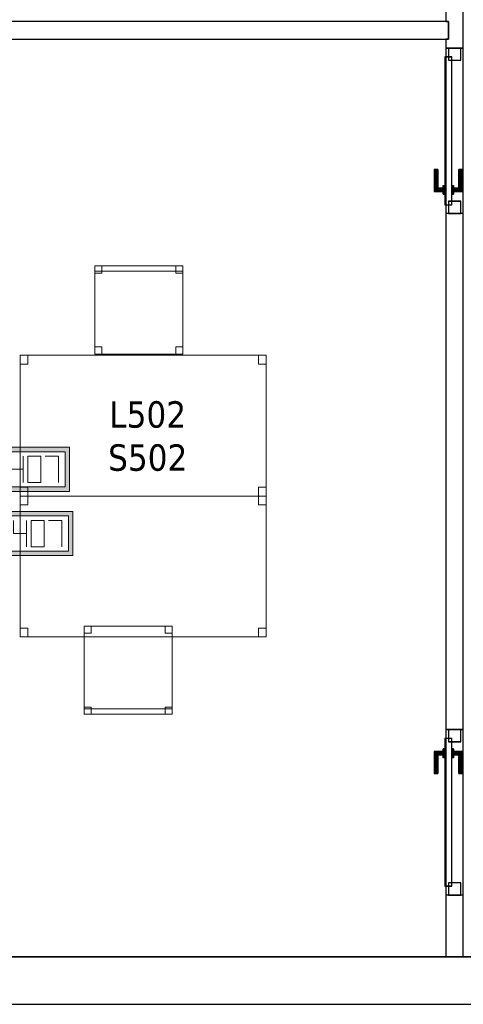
# Model space of a CAD drawing. Header units: metres. Extents: x 397.7 to 427.5, y 12.7 to 28.4.
# Tile 2 of 122: x 401.9 to 404.4, y 12.8 to 18.4. Entities that reach past the tile are written whole.
import ezdxf

# ---------------------------------------------------------------- set-up
doc = ezdxf.new("R2010")
doc.units = ezdxf.units.M
doc.layers.add('01_CARPINTERIA', color=5, linetype='Continuous', lineweight=25, true_color=0x0000ff)
doc.layers.add('01_SUELOS', color=7, linetype='Continuous', lineweight=25, true_color=0x007f00)
for name, color, linetype, lineweight in [('02_MOBILIARIO', 7, 'Continuous', 18), ('A-DETL-____-MBND', 7, 'Continuous', 18), ('A-GENM-____-OTLN', 7, 'Continuous', 18), ('A-WALL-____-MCUT', 7, 'Continuous', 25), ('A-WALL-____-OTLN', 7, 'Continuous', 25), ('E-ELEC-FIXT-IDEN', 7, 'Continuous', 30)]:
    doc.layers.add(name, color=color, linetype=linetype, lineweight=lineweight)
doc.styles.add('Tahoma_3', font='tahoma.ttf', dxfattribs={"height": 0.15})

# ---------------------------------------------------------------- blocks, each defined once
blk = doc.blocks.new('Family - Mur P5-151247-08_ELEC_P5')
at = {"layer": 'A-WALL-____-MCUT', "color": 253, "true_color": 0xaaaaaa}
for p, q in [((25.4725, 0.27), (0.0535, 0.27)), ((0, 0), (25.4166, 0))]:
    blk.add_line(p, q, dxfattribs=at)
at = {"layer": 'A-WALL-____-OTLN', "color": 253, "true_color": 0xaaaaaa}
for p, q in [((25.4725, 0.27), (0.0535, 0.27)), ((0, 0), (25.4166, 0))]:
    blk.add_line(p, q, dxfattribs=at)
at = {"layer": 'A-WALL-____-OTLN', "color": 253, "lineweight": 18, "true_color": 0xaaaaaa}
blk.add_line((0, 0), (25.4166, 0), dxfattribs=at)
blk = doc.blocks.new('Family - Taula 140X80_P5-151319-08_ELEC_P5')
at = {"layer": 'A-DETL-____-MBND', "color": 253, "true_color": 0xaaaaaa}
for p, q in [((0, 0.7501), (0, 0.8001)), ((0, 0.8001), (0.0437, 0.8001)), ((0.0437, 0.8001), (0, 0.8001)), ((0, 0.8001), (0, 0.7501)), ((0, 0), (0, 0.8001)), ((0, 0.8001), (1.3973, 0.8001)), ((1.3973, 0.8001), (0, 0.8001)), ((0, 0.8001), (0, 0)), ((0.0437, 0.8001), (0.0437, 0.7501)), ((0.0437, 0.7501), (0.0437, 0.8001)), ((1.3536, 0.7501), (1.3536, 0.8001)), ((1.3536, 0.8001), (1.3973, 0.8001)), ((1.3973, 0.8001), (1.3536, 0.8001)), ((1.3536, 0.8001), (1.3536, 0.7501)), ((1.3973, 0.8001), (1.3973, 0.7501)), ((1.3973, 0.7501), (1.3973, 0.8001)), ((1.3973, 0.8001), (1.3973, 0)), ((1.3973, 0), (1.3973, 0.8001)), ((0.0437, 0.7501), (0, 0.7501)), ((0, 0.7501), (0.0437, 0.7501)), ((1.3973, 0.7501), (1.3536, 0.7501)), ((1.3536, 0.7501), (1.3973, 0.7501)), ((0, 0), (0, 0.05)), ((0, 0.05), (0.0437, 0.05)), ((0.0437, 0.05), (0, 0.05)), ((0, 0.05), (0, 0)), ((0.0437, 0), (0, 0)), ((0, 0), (0.0437, 0)), ((1.3973, 0), (0, 0)), ((0, 0), (1.3973, 0)), ((0.0437, 0.05), (0.0437, 0)), ((0.0437, 0), (0.0437, 0.05)), ((1.3536, 0), (1.3536, 0.05)), ((1.3536, 0.05), (1.3973, 0.05)), ((1.3973, 0.05), (1.3536, 0.05)), ((1.3536, 0.05), (1.3536, 0)), ((1.3973, 0), (1.3536, 0)), ((1.3536, 0), (1.3973, 0)), ((1.3973, 0.05), (1.3973, 0)), ((1.3973, 0), (1.3973, 0.05))]:
    blk.add_line(p, q, dxfattribs=at)
blk = doc.blocks.new('Family - Cadira d_Oficina_P5-151340-08_ELEC_P5')
at = {"layer": 'A-DETL-____-MBND', "color": 253, "true_color": 0xaaaaaa}
for p, q in [((0, 0.47), (0, 0.5)), ((0, 0.5), (0.5, 0.5)), ((0, 0.5), (0, 0.47)), ((0.5, 0.5), (0, 0.5)), ((0, 0.46), (0, 0.5)), ((0, 0.5), (0.04, 0.5)), ((0, 0.5), (0, 0.46)), ((0.04, 0.5), (0, 0.5)), ((0, 0), (0, 0.5)), ((0, 0.5), (0.5, 0.5)), ((0.5, 0.5), (0, 0.5)), ((0, 0.5), (0, 0)), ((0.5, 0.47), (0, 0.47)), ((0, 0.47), (0.5, 0.47)), ((0.04, 0.46), (0, 0.46)), ((0, 0.46), (0.04, 0.46)), ((0.04, 0.5), (0.04, 0.46)), ((0.04, 0.46), (0.04, 0.5)), ((0.46, 0.46), (0.46, 0.5)), ((0.46, 0.5), (0.5, 0.5)), ((0.46, 0.5), (0.46, 0.46)), ((0.5, 0.5), (0.46, 0.5)), ((0.5, 0.46), (0.46, 0.46)), ((0.46, 0.46), (0.5, 0.46)), ((0.5, 0.5), (0.5, 0.47)), ((0.5, 0.47), (0.5, 0.5)), ((0.5, 0.5), (0.5, 0.46)), ((0.5, 0.46), (0.5, 0.5)), ((0.5, 0.5), (0.5, 0)), ((0.5, 0), (0.5, 0.5)), ((0, 0), (0, 0.04)), ((0, 0.04), (0.04, 0.04)), ((0, 0.04), (0, 0)), ((0.04, 0.04), (0, 0.04)), ((0.04, 0), (0, 0)), ((0, 0), (0.04, 0)), ((0.5, 0), (0, 0)), ((0.04, 0.04), (0.04, 0)), ((0.04, 0), (0.04, 0.04)), ((0.46, 0), (0.46, 0.04)), ((0.46, 0.04), (0.5, 0.04)), ((0.46, 0.04), (0.46, 0)), ((0.5, 0.04), (0.46, 0.04)), ((0.5, 0), (0.46, 0)), ((0.46, 0), (0.5, 0)), ((0.5, 0.04), (0.5, 0)), ((0.5, 0), (0.5, 0.04)), ((0, 0), (0.5, 0))]:
    blk.add_line(p, q, dxfattribs=at)
blk = doc.blocks.new('Family - Taula 140X80_P5-151489-08_ELEC_P5')
at = {"layer": 'A-DETL-____-MBND', "color": 253, "true_color": 0xaaaaaa}
for p, q in [((0, 0.8001), (1.3973, 0.8001)), ((0, 0), (0, 0.8001)), ((1.3973, 0.8001), (0, 0.8001)), ((0, 0.8001), (0, 0)), ((0, 0.8001), (0.0437, 0.8001)), ((0, 0.7501), (0, 0.8001)), ((0.0437, 0.8001), (0, 0.8001)), ((0, 0.8001), (0, 0.7501)), ((0.0437, 0.8001), (0.0437, 0.7501)), ((0.0437, 0.7501), (0.0437, 0.8001)), ((1.3536, 0.8001), (1.3973, 0.8001)), ((1.3536, 0.7501), (1.3536, 0.8001)), ((1.3973, 0.8001), (1.3536, 0.8001)), ((1.3536, 0.8001), (1.3536, 0.7501)), ((1.3973, 0.8001), (1.3973, 0.7501)), ((1.3973, 0.7501), (1.3973, 0.8001)), ((1.3973, 0.8001), (1.3973, 0)), ((1.3973, 0), (1.3973, 0.8001)), ((0.0437, 0.7501), (0, 0.7501)), ((0, 0.7501), (0.0437, 0.7501)), ((1.3973, 0.7501), (1.3536, 0.7501)), ((1.3536, 0.7501), (1.3973, 0.7501)), ((0, 0.05), (0.0437, 0.05)), ((0, 0), (0, 0.05)), ((0.0437, 0.05), (0, 0.05)), ((0, 0.05), (0, 0)), ((0, 0), (1.3973, 0)), ((0.0437, 0), (0, 0)), ((0, 0), (0.0437, 0)), ((0.0437, 0.05), (0.0437, 0)), ((0.0437, 0), (0.0437, 0.05)), ((1.3536, 0.05), (1.3973, 0.05)), ((1.3536, 0), (1.3536, 0.05)), ((1.3973, 0.05), (1.3536, 0.05)), ((1.3536, 0.05), (1.3536, 0)), ((1.3973, 0), (1.3536, 0)), ((1.3536, 0), (1.3973, 0)), ((1.3973, 0.05), (1.3973, 0)), ((1.3973, 0), (1.3973, 0.05)), ((1.3973, 0), (0, 0))]:
    blk.add_line(p, q, dxfattribs=at)
blk = doc.blocks.new('Family - Mampara P5-151608-08_ELEC_P5')
at = {"layer": 'A-WALL-____-MCUT', "color": 253, "true_color": 0xaaaaaa}
for p, q in [((0.35, 0.1), (0, 0.1)), ((0, 0.1), (0, 0)), ((0.35, 0), (0.35, 0.1)), ((1.29, 0.1), (1.29, 0)), ((4.2209, 0.1), (1.29, 0.1)), ((4.2209, 0), (4.2209, 0.1)), ((5.1609, 0.1), (5.1609, 0)), ((5.2109, 0.1), (5.1609, 0.1)), ((5.2109, 0.0845), (5.2109, 0.1)), ((5.3109, 0.0845), (5.2109, 0.0845)), ((5.3609, 0.1), (5.3109, 0.1)), ((5.3109, 0.1), (5.3109, 0.0845)), ((0, 0), (0.35, 0)), ((1.29, 0), (4.2209, 0)), ((5.1609, 0), (5.3609, 0))]:
    blk.add_line(p, q, dxfattribs=at)
at = {"layer": 'A-WALL-____-OTLN', "color": 253, "true_color": 0xaaaaaa}
for p, q in [((5.2109, 0.1), (0, 0.1)), ((0, 0.1), (0, 0)), ((0.35, 0), (0.35, 0.1)), ((1.29, 0.1), (0.35, 0.1)), ((1.29, 0), (1.29, 0.1)), ((4.2209, 0), (4.2209, 0.1)), ((5.1609, 0.1), (4.2209, 0.1)), ((5.1609, 0), (5.1609, 0.1)), ((5.2109, 0.0845), (5.2109, 0.1)), ((5.3109, 0.0845), (5.2109, 0.0845)), ((10.3088, 0.1), (5.3109, 0.1)), ((5.3109, 0.1), (5.3109, 0.0845)), ((0, 0), (10.3088, 0)), ((0.35, 0), (1.29, 0)), ((4.2209, 0), (5.1609, 0))]:
    blk.add_line(p, q, dxfattribs=at)
at = {"layer": 'A-WALL-____-OTLN', "color": 253, "lineweight": 18, "true_color": 0xaaaaaa}
blk.add_line((0, 0), (10.3088, 0), dxfattribs=at)
blk = doc.blocks.new('Family - Vano porta P5-151612-08_ELEC_P5')
at = {"layer": 'A-GENM-____-OTLN', "color": 253, "true_color": 0xaaaaaa}
for p, q in [((404.437, 14.4006), (404.337, 14.4006)), ((404.337, 14.4006), (404.337, 13.4606)), ((404.337, 13.4606), (404.337, 14.4006)), ((404.337, 14.4006), (404.437, 14.4006)), ((404.437, 13.4606), (404.437, 14.4006)), ((404.437, 14.4006), (404.437, 13.4606)), ((404.337, 13.4606), (404.437, 13.4606)), ((404.337, 13.4606), (404.437, 13.4606))]:
    blk.add_line(p, q, dxfattribs=at)
blk = doc.blocks.new('Family - Vano porta P5-151616-08_ELEC_P5')
at = {"layer": 'A-GENM-____-OTLN', "color": 253, "true_color": 0xaaaaaa}
for p, q in [((404.437, 18.2715), (404.337, 18.2715)), ((404.337, 18.2715), (404.337, 17.3315)), ((404.337, 17.3315), (404.337, 18.2715)), ((404.337, 18.2715), (404.437, 18.2715)), ((404.437, 17.3315), (404.437, 18.2715)), ((404.437, 18.2715), (404.437, 17.3315)), ((404.337, 17.3315), (404.437, 17.3315)), ((404.337, 17.3315), (404.437, 17.3315))]:
    blk.add_line(p, q, dxfattribs=at)
blk = doc.blocks.new('Family - Cadira d_Oficina_P5-151666-08_ELEC_P5')
at = {"layer": 'A-DETL-____-MBND', "color": 253, "true_color": 0xaaaaaa}
for p, q in [((0, 0.5), (0.04, 0.5)), ((0, 0.46), (0, 0.5)), ((0.04, 0.5), (0, 0.5)), ((0, 0.5), (0, 0.46)), ((0, 0), (0, 0.5)), ((0, 0.5), (0.5, 0.5)), ((0, 0.5), (0, 0)), ((0.5, 0.5), (0, 0.5)), ((0.04, 0.46), (0, 0.46)), ((0, 0.46), (0.04, 0.46)), ((0.04, 0.5), (0.04, 0.46)), ((0.04, 0.46), (0.04, 0.5)), ((0.46, 0.5), (0.5, 0.5)), ((0.46, 0.46), (0.46, 0.5)), ((0.5, 0.5), (0.46, 0.5)), ((0.46, 0.5), (0.46, 0.46)), ((0.5, 0.46), (0.46, 0.46)), ((0.46, 0.46), (0.5, 0.46)), ((0.5, 0.5), (0.5, 0.46)), ((0.5, 0.46), (0.5, 0.5)), ((0.5, 0.5), (0.5, 0)), ((0.5, 0), (0.5, 0.5)), ((0, 0.04), (0.04, 0.04)), ((0, 0), (0, 0.04)), ((0.04, 0.04), (0, 0.04)), ((0, 0.04), (0, 0)), ((0, 0.03), (0.5, 0.03)), ((0, 0), (0, 0.03)), ((0.5, 0.03), (0, 0.03)), ((0, 0.03), (0, 0)), ((0.5, 0), (0, 0)), ((0, 0), (0.5, 0)), ((0.04, 0), (0, 0)), ((0, 0), (0.04, 0)), ((0.5, 0), (0, 0)), ((0, 0), (0.5, 0)), ((0.04, 0.04), (0.04, 0)), ((0.04, 0), (0.04, 0.04)), ((0.46, 0.04), (0.5, 0.04)), ((0.46, 0), (0.46, 0.04)), ((0.5, 0.04), (0.46, 0.04)), ((0.46, 0.04), (0.46, 0)), ((0.46, 0), (0.5, 0)), ((0.5, 0.04), (0.5, 0)), ((0.5, 0), (0.5, 0.04)), ((0.5, 0.03), (0.5, 0)), ((0.5, 0), (0.5, 0.03)), ((0.5, 0), (0.46, 0))]:
    blk.add_line(p, q, dxfattribs=at)
blk = doc.blocks.new('Family - Paviment P5-151720-08_ELEC_P5')
at = {"layer": '01_SUELOS', "color": 9, "true_color": 0xaad4aa}
for p, q in [((0, 0), (25.4182, 0)), ((25.4182, 0), (0, 0))]:
    blk.add_line(p, q, dxfattribs=at)
blk = doc.blocks.new('Family - LONDR55-XX_ZZ-ARQ-CAA-M3D-Londres55-151846-08_ELEC_P5')
at = {"layer": '01_CARPINTERIA', "color": 161, "true_color": 0xaaaaff}
for p, q in [((0.1263, 0.1487), (0.125, 0.15)), ((0.125, 0.15), (0.125, 0.1)), ((0.125, 0.15), (0.1263, 0.1487)), ((0.25, 0.15), (0.125, 0.15)), ((0.13, 0.145), (0.1263, 0.1487)), ((0.1263, 0.1487), (0.1263, 0.1)), ((0.1263, 0.1487), (0.1263, 0.1)), ((0.1263, 0.1487), (0.13, 0.145)), ((0.25, 0.1487), (0.1263, 0.1487)), ((0.25, 0.1487), (0.1263, 0.1487)), ((0.135, 0.14), (0.13, 0.145)), ((0.13, 0.145), (0.13, 0.1)), ((0.13, 0.145), (0.13, 0.1)), ((0.13, 0.145), (0.135, 0.14)), ((0.25, 0.145), (0.13, 0.145)), ((0.25, 0.145), (0.13, 0.145)), ((0.135, 0.1), (0.135, 0.14)), ((0.135, 0.14), (0.135, 0.1)), ((0.135, 0.14), (0.14, 0.135)), ((0.14, 0.135), (0.135, 0.14)), ((0.135, 0.14), (0.25, 0.14)), ((0.25, 0.14), (0.135, 0.14)), ((0.14, 0.135), (0.14, 0.1)), ((0.14, 0.135), (0.1437, 0.1313)), ((0.1437, 0.1313), (0.14, 0.135)), ((0.14, 0.135), (0.14, 0.1)), ((0.25, 0.135), (0.14, 0.135)), ((0.25, 0.135), (0.14, 0.135)), ((0.1437, 0.1313), (0.1437, 0.1)), ((0.1437, 0.1313), (0.145, 0.13)), ((0.145, 0.13), (0.1437, 0.1313)), ((0.1437, 0.1313), (0.1437, 0.1)), ((0.25, 0.1313), (0.1437, 0.1313)), ((0.25, 0.1313), (0.1437, 0.1313)), ((0.145, 0.13), (0.145, 0.1)), ((0.25, 0.13), (0.145, 0.13)), ((0.25, 0.1487), (0.25, 0.15)), ((0.25, 0.15), (0.25, 0.1487)), ((0.25, 0.145), (0.25, 0.1487)), ((0.25, 0.1487), (0.25, 0.145)), ((0.25, 0.145), (0.25, 0.14)), ((0.25, 0.14), (0.25, 0.145)), ((0.25, 0.14), (0.25, 0.135)), ((0.25, 0.135), (0.25, 0.14)), ((0.25, 0.135), (0.25, 0.1313)), ((0.25, 0.1313), (0.25, 0.135)), ((0.25, 0.1313), (0.25, 0.13)), ((0.25, 0.13), (0.25, 0.1313)), ((0.07, 0.07), (0, 0.07)), ((0, 0.07), (0, 0)), ((0.07, 0.07), (0, 0.07)), ((0, 0.07), (0, 0)), ((0.89, 0.09), (0.05, 0.09)), ((0.05, 0.09), (0.05, 0.05)), ((0.89, 0.09), (0.05, 0.09)), ((0.05, 0.09), (0.05, 0.05)), ((0.07, 0), (0.07, 0.07)), ((0.07, 0.07), (0.07, 0)), ((0.16, 0.1), (0.11, 0.1)), ((0.11, 0.1), (0.16, 0.1)), ((0.11, 0.1), (0.11, 0.09)), ((0.11, 0.09), (0.11, 0.1)), ((0.16, 0.09), (0.11, 0.09)), ((0.11, 0.09), (0.16, 0.09)), ((0.1263, 0.1), (0.125, 0.1)), ((0.125, 0.1), (0.1263, 0.1)), ((0.13, 0.1), (0.1263, 0.1)), ((0.1263, 0.1), (0.13, 0.1)), ((0.135, 0.1), (0.13, 0.1)), ((0.13, 0.1), (0.135, 0.1)), ((0.14, 0.1), (0.135, 0.1)), ((0.135, 0.1), (0.14, 0.1)), ((0.14, 0.1), (0.1437, 0.1)), ((0.1437, 0.1), (0.14, 0.1)), ((0.1437, 0.1), (0.145, 0.1)), ((0.145, 0.1), (0.1437, 0.1)), ((0.16, 0.1), (0.16, 0.09)), ((0.16, 0.1), (0.16, 0.09)), ((0.94, 0.07), (0.87, 0.07)), ((0.87, 0.07), (0.87, 0)), ((0.94, 0.07), (0.87, 0.07)), ((0.87, 0.07), (0.87, 0)), ((0.89, 0.05), (0.89, 0.09)), ((0.89, 0.09), (0.89, 0.05)), ((0.94, 0), (0.94, 0.07)), ((0.94, 0.07), (0.94, 0)), ((0, 0), (0.07, 0)), ((0, 0), (0.07, 0)), ((0.05, 0.05), (0.89, 0.05)), ((0.05, 0.05), (0.89, 0.05)), ((0.11, 0.05), (0.16, 0.05)), ((0.16, 0.05), (0.11, 0.05)), ((0.11, 0.05), (0.11, 0.04)), ((0.11, 0.04), (0.11, 0.05)), ((0.11, 0.04), (0.16, 0.04)), ((0.16, 0.04), (0.11, 0.04)), ((0.1263, 0.04), (0.125, 0.04)), ((0.125, 0.04), (0.1263, 0.04)), ((0.125, 0.04), (0.125, -0.01)), ((0.13, 0.04), (0.1263, 0.04)), ((0.1263, 0.04), (0.13, 0.04)), ((0.1263, 0.04), (0.1263, -0.0087)), ((0.1263, 0.04), (0.1263, -0.0087)), ((0.13, 0.04), (0.135, 0.04)), ((0.135, 0.04), (0.13, 0.04)), ((0.13, 0.04), (0.13, -0.005)), ((0.13, 0.04), (0.13, -0.005)), ((0.13, -0.005), (0.135, 0)), ((0.135, 0), (0.13, -0.005)), ((0.135, 0.04), (0.14, 0.04)), ((0.14, 0.04), (0.135, 0.04)), ((0.135, 0), (0.135, 0.04)), ((0.135, 0.04), (0.135, 0)), ((0.14, 0.005), (0.135, 0)), ((0.135, 0), (0.14, 0.005)), ((0.25, 0), (0.135, 0)), ((0.135, 0), (0.25, 0)), ((0.14, 0.04), (0.1437, 0.04)), ((0.1437, 0.04), (0.14, 0.04)), ((0.14, 0.04), (0.14, 0.005)), ((0.14, 0.04), (0.14, 0.005)), ((0.1437, 0.0087), (0.14, 0.005)), ((0.14, 0.005), (0.1437, 0.0087)), ((0.14, 0.005), (0.25, 0.005)), ((0.14, 0.005), (0.25, 0.005)), ((0.1437, 0.04), (0.145, 0.04)), ((0.145, 0.04), (0.1437, 0.04)), ((0.1437, 0.04), (0.1437, 0.0087)), ((0.1437, 0.04), (0.1437, 0.0087)), ((0.145, 0.01), (0.1437, 0.0087)), ((0.1437, 0.0087), (0.145, 0.01)), ((0.1437, 0.0087), (0.25, 0.0087)), ((0.1437, 0.0087), (0.25, 0.0087)), ((0.145, 0.04), (0.145, 0.01)), ((0.145, 0.01), (0.25, 0.01)), ((0.16, 0.05), (0.16, 0.04)), ((0.16, 0.05), (0.16, 0.04)), ((0.25, 0.0087), (0.25, 0.01)), ((0.25, 0.01), (0.25, 0.0087)), ((0.25, 0.005), (0.25, 0.0087)), ((0.25, 0.0087), (0.25, 0.005)), ((0.25, 0.005), (0.25, 0)), ((0.25, 0), (0.25, 0.005)), ((0.25, 0), (0.25, -0.005)), ((0.25, -0.005), (0.25, 0)), ((0.87, 0), (0.94, 0)), ((0.87, 0), (0.94, 0)), ((0.125, -0.01), (0.1263, -0.0087)), ((0.1263, -0.0087), (0.125, -0.01)), ((0.125, -0.01), (0.25, -0.01)), ((0.1263, -0.0087), (0.13, -0.005)), ((0.13, -0.005), (0.1263, -0.0087)), ((0.1263, -0.0087), (0.25, -0.0087)), ((0.1263, -0.0087), (0.25, -0.0087)), ((0.13, -0.005), (0.25, -0.005)), ((0.13, -0.005), (0.25, -0.005)), ((0.25, -0.005), (0.25, -0.0087)), ((0.25, -0.0087), (0.25, -0.005)), ((0.25, -0.0087), (0.25, -0.01)), ((0.25, -0.01), (0.25, -0.0087))]:
    blk.add_line(p, q, dxfattribs=at)
blk = doc.blocks.new('Family - Porta P5-151847-08_ELEC_P5')
blk.add_blockref('Family - LONDR55-XX_ZZ-ARQ-CAA-M3D-Londres55-151846-08_ELEC_P5', (0, 0))
blk = doc.blocks.new('Family - LONDR55-XX_ZZ-ARQ-CAA-M3D-Londres55-151917-08_ELEC_P5')
at = {"layer": '01_CARPINTERIA', "color": 161, "true_color": 0xaaaaff}
for p, q in [((0.69, 0.1487), (0.69, 0.15)), ((0.69, 0.15), (0.69, 0.1487)), ((0.815, 0.15), (0.69, 0.15)), ((0.69, 0.145), (0.69, 0.1487)), ((0.69, 0.1487), (0.69, 0.145)), ((0.8137, 0.1487), (0.69, 0.1487)), ((0.8137, 0.1487), (0.69, 0.1487)), ((0.69, 0.14), (0.69, 0.145)), ((0.69, 0.145), (0.69, 0.14)), ((0.81, 0.145), (0.69, 0.145)), ((0.81, 0.145), (0.69, 0.145)), ((0.69, 0.135), (0.69, 0.14)), ((0.69, 0.14), (0.69, 0.135)), ((0.69, 0.14), (0.805, 0.14)), ((0.805, 0.14), (0.69, 0.14)), ((0.69, 0.135), (0.69, 0.1313)), ((0.69, 0.1313), (0.69, 0.135)), ((0.8, 0.135), (0.69, 0.135)), ((0.8, 0.135), (0.69, 0.135)), ((0.69, 0.1313), (0.69, 0.13)), ((0.69, 0.13), (0.69, 0.1313)), ((0.7963, 0.1313), (0.69, 0.1313)), ((0.7963, 0.1313), (0.69, 0.1313)), ((0.795, 0.13), (0.69, 0.13)), ((0.795, 0.13), (0.7963, 0.1313)), ((0.7963, 0.1313), (0.795, 0.13)), ((0.795, 0.1), (0.795, 0.13)), ((0.7963, 0.1313), (0.8, 0.135)), ((0.8, 0.135), (0.7963, 0.1313)), ((0.7963, 0.1), (0.7963, 0.1313)), ((0.7963, 0.1), (0.7963, 0.1313)), ((0.8, 0.135), (0.805, 0.14)), ((0.805, 0.14), (0.8, 0.135)), ((0.8, 0.1), (0.8, 0.135)), ((0.8, 0.1), (0.8, 0.135)), ((0.81, 0.145), (0.805, 0.14)), ((0.805, 0.14), (0.81, 0.145)), ((0.805, 0.14), (0.805, 0.1)), ((0.805, 0.1), (0.805, 0.14)), ((0.8137, 0.1487), (0.81, 0.145)), ((0.81, 0.145), (0.8137, 0.1487)), ((0.81, 0.1), (0.81, 0.145)), ((0.81, 0.1), (0.81, 0.145)), ((0.815, 0.15), (0.8137, 0.1487)), ((0.8137, 0.1487), (0.815, 0.15)), ((0.8137, 0.1), (0.8137, 0.1487)), ((0.8137, 0.1), (0.8137, 0.1487)), ((0.815, 0.1), (0.815, 0.15)), ((0.07, 0.07), (0, 0.07)), ((0, 0.07), (0, 0)), ((0.07, 0.07), (0, 0.07)), ((0, 0), (0, 0.07)), ((0.89, 0.09), (0.05, 0.09)), ((0.05, 0.09), (0.05, 0.05)), ((0.89, 0.09), (0.05, 0.09)), ((0.05, 0.05), (0.05, 0.09)), ((0.07, 0), (0.07, 0.07)), ((0.07, 0), (0.07, 0.07)), ((0.83, 0.1), (0.78, 0.1)), ((0.78, 0.1), (0.83, 0.1)), ((0.78, 0.09), (0.78, 0.1)), ((0.78, 0.09), (0.78, 0.1)), ((0.83, 0.09), (0.78, 0.09)), ((0.78, 0.09), (0.83, 0.09)), ((0.7963, 0.1), (0.795, 0.1)), ((0.795, 0.1), (0.7963, 0.1)), ((0.8, 0.1), (0.7963, 0.1)), ((0.7963, 0.1), (0.8, 0.1)), ((0.805, 0.1), (0.8, 0.1)), ((0.8, 0.1), (0.805, 0.1)), ((0.81, 0.1), (0.805, 0.1)), ((0.805, 0.1), (0.81, 0.1)), ((0.81, 0.1), (0.8137, 0.1)), ((0.8137, 0.1), (0.81, 0.1)), ((0.8137, 0.1), (0.815, 0.1)), ((0.815, 0.1), (0.8137, 0.1)), ((0.83, 0.09), (0.83, 0.1)), ((0.83, 0.1), (0.83, 0.09)), ((0.94, 0.07), (0.87, 0.07)), ((0.87, 0.07), (0.87, 0)), ((0.94, 0.07), (0.87, 0.07)), ((0.87, 0), (0.87, 0.07)), ((0.89, 0.05), (0.89, 0.09)), ((0.89, 0.05), (0.89, 0.09)), ((0.94, 0), (0.94, 0.07)), ((0.94, 0), (0.94, 0.07)), ((0, 0), (0.07, 0)), ((0, 0), (0.07, 0)), ((0.05, 0.05), (0.89, 0.05)), ((0.05, 0.05), (0.89, 0.05)), ((0.69, 0.0087), (0.69, 0.01)), ((0.69, 0.01), (0.69, 0.0087)), ((0.69, 0.01), (0.795, 0.01)), ((0.69, 0.005), (0.69, 0.0087)), ((0.69, 0.0087), (0.69, 0.005)), ((0.69, 0.0087), (0.7963, 0.0087)), ((0.69, 0.0087), (0.7963, 0.0087)), ((0.69, 0), (0.69, 0.005)), ((0.69, 0.005), (0.69, 0)), ((0.69, 0.005), (0.8, 0.005)), ((0.69, 0.005), (0.8, 0.005)), ((0.69, -0.005), (0.69, 0)), ((0.69, 0), (0.69, -0.005)), ((0.805, 0), (0.69, 0)), ((0.69, 0), (0.805, 0)), ((0.78, 0.05), (0.83, 0.05)), ((0.83, 0.05), (0.78, 0.05)), ((0.78, 0.04), (0.78, 0.05)), ((0.78, 0.04), (0.78, 0.05)), ((0.78, 0.04), (0.83, 0.04)), ((0.83, 0.04), (0.78, 0.04)), ((0.7963, 0.04), (0.795, 0.04)), ((0.795, 0.04), (0.7963, 0.04)), ((0.795, 0.01), (0.795, 0.04)), ((0.7963, 0.0087), (0.795, 0.01)), ((0.795, 0.01), (0.7963, 0.0087)), ((0.8, 0.04), (0.7963, 0.04)), ((0.7963, 0.04), (0.8, 0.04)), ((0.7963, 0.0087), (0.7963, 0.04)), ((0.7963, 0.0087), (0.7963, 0.04)), ((0.8, 0.005), (0.7963, 0.0087)), ((0.7963, 0.0087), (0.8, 0.005)), ((0.8, 0.04), (0.805, 0.04)), ((0.805, 0.04), (0.8, 0.04)), ((0.8, 0.005), (0.8, 0.04)), ((0.8, 0.005), (0.8, 0.04)), ((0.805, 0), (0.8, 0.005)), ((0.8, 0.005), (0.805, 0)), ((0.805, 0.04), (0.81, 0.04)), ((0.81, 0.04), (0.805, 0.04)), ((0.805, 0.04), (0.805, 0)), ((0.805, 0), (0.805, 0.04)), ((0.81, -0.005), (0.805, 0)), ((0.81, 0.04), (0.8137, 0.04)), ((0.8137, 0.04), (0.81, 0.04)), ((0.81, -0.005), (0.81, 0.04)), ((0.81, -0.005), (0.81, 0.04)), ((0.8137, 0.04), (0.815, 0.04)), ((0.815, 0.04), (0.8137, 0.04)), ((0.8137, -0.0087), (0.8137, 0.04)), ((0.8137, -0.0087), (0.8137, 0.04)), ((0.815, -0.01), (0.815, 0.04)), ((0.83, 0.04), (0.83, 0.05)), ((0.83, 0.05), (0.83, 0.04)), ((0.87, 0), (0.94, 0)), ((0.87, 0), (0.94, 0)), ((0.69, -0.005), (0.69, -0.0087)), ((0.69, -0.0087), (0.69, -0.005)), ((0.69, -0.005), (0.81, -0.005)), ((0.69, -0.005), (0.81, -0.005)), ((0.69, -0.0087), (0.69, -0.01)), ((0.69, -0.01), (0.69, -0.0087)), ((0.69, -0.0087), (0.8137, -0.0087)), ((0.69, -0.0087), (0.8137, -0.0087)), ((0.69, -0.01), (0.815, -0.01)), ((0.805, 0), (0.81, -0.005)), ((0.81, -0.005), (0.8137, -0.0087)), ((0.8137, -0.0087), (0.81, -0.005)), ((0.8137, -0.0087), (0.815, -0.01)), ((0.815, -0.01), (0.8137, -0.0087))]:
    blk.add_line(p, q, dxfattribs=at)
blk = doc.blocks.new('Family - Porta P5-151918-08_ELEC_P5')
blk.add_blockref('Family - LONDR55-XX_ZZ-ARQ-CAA-M3D-Londres55-151917-08_ELEC_P5', (0, 0))
blk = doc.blocks.new('Family - Mampara P5-151929-08_ELEC_P5')
at = {"layer": 'A-WALL-____-MCUT', "color": 253, "true_color": 0xaaaaaa}
for p, q in [((0.0198, 0.1), (0, 0)), ((5.0249, 0.1), (0.0198, 0.1)), ((5.0249, 0), (5.0249, 0.1)), ((0, 0), (5.0249, 0))]:
    blk.add_line(p, q, dxfattribs=at)
at = {"layer": 'A-WALL-____-OTLN', "color": 253, "true_color": 0xaaaaaa}
for p, q in [((0.0198, 0.1), (0, 0)), ((5.0249, 0.1), (0.0198, 0.1)), ((5.0249, 0), (5.0249, 0.1)), ((0, 0), (5.0249, 0))]:
    blk.add_line(p, q, dxfattribs=at)
at = {"layer": 'A-WALL-____-OTLN', "color": 253, "lineweight": 18, "true_color": 0xaaaaaa}
blk.add_line((0, 0), (5.0249, 0), dxfattribs=at)
blk = doc.blocks.new('LONDR55-XX_ZZ-ARQ-CAA-M3D-Londres55_ifc-1-08_ELEC_P5')
at = {"layer": '01_CARPINTERIA', "color": 253, "lineweight": 18, "true_color": 0xaaaaaa, "rotation": 90}
for name, p in [('Family - Porta P5-151847-08_ELEC_P5', (404.422, 17.3315)), ('Family - Porta P5-151918-08_ELEC_P5', (404.422, 13.4606))]:
    blk.add_blockref(name, p, dxfattribs=at)
at = {"layer": '01_SUELOS', "color": 253, "lineweight": 18, "true_color": 0xaaaaaa}
blk.add_blockref('Family - Paviment P5-151720-08_ELEC_P5', (398.2952, 13.1106), dxfattribs=at)
at = {"layer": '02_MOBILIARIO', "color": 253, "lineweight": 18, "true_color": 0xaaaaaa}
for name, p in [('Family - Cadira d_Oficina_P5-151340-08_ELEC_P5', (402.3447, 16.5336)), ('Family - Taula 140X80_P5-151489-08_ELEC_P5', (401.9196, 15.7268)), ('Family - Taula 140X80_P5-151319-08_ELEC_P5', (401.9196, 14.9268)), ('Family - Cadira d_Oficina_P5-151666-08_ELEC_P5', (402.2842, 14.4886))]:
    blk.add_blockref(name, p, dxfattribs=at)
at = {"layer": 'A-GENM-____-OTLN', "color": 253, "lineweight": 18, "true_color": 0xaaaaaa}
for name in ['Family - Vano porta P5-151616-08_ELEC_P5', 'Family - Vano porta P5-151612-08_ELEC_P5']:
    blk.add_blockref(name, (0, 0), dxfattribs=at)
at = {"layer": 'A-WALL-____-OTLN', "color": 253, "lineweight": 18, "true_color": 0xaaaaaa, "rotation": 90}
blk.add_blockref('Family - Mampara P5-151608-08_ELEC_P5', (404.437, 13.1106), dxfattribs=at)
at = {"layer": 'A-WALL-____-OTLN', "color": 253, "lineweight": 18, "true_color": 0xaaaaaa}
for name, p in [('Family - Mampara P5-151929-08_ELEC_P5', (399.3276, 18.3215)), ('Family - Mur P5-151247-08_ELEC_P5', (398.2417, 12.8406))]:
    blk.add_blockref(name, p, dxfattribs=at)
blk = doc.blocks.new('ZYR_05_02_05 PT 4COL Terra - 07 PT Terra _4SC-2SAI-2VD_-903868-08_ELEC_P5')
at = {"layer": 'A-DETL-____-MBND', "true_color": 0x3c0aff}
h = blk.add_hatch(color=180, dxfattribs=at)
h.paths.add_polyline_path([(0.2011, -0.125), (0.8011, -0.125), (0.8011, 0.125), (0.2011, 0.125)])
h.paths.add_polyline_path([(0.2261, -0.1), (0.2261, 0.1), (0.7761, 0.1), (0.7761, -0.1)])
at = {"layer": 'A-DETL-____-MBND', "color": 180, "true_color": 0x3c0aff}
for p, q in [((0.8011, 0.125), (0.2011, 0.125)), ((0.2011, 0.125), (0.2011, -0.125)), ((0.2011, 0.125), (0.8011, 0.125)), ((0.2011, 0.125), (0.2011, -0.125)), ((0.8011, -0.125), (0.8011, 0.125)), ((0.8011, 0.125), (0.8011, -0.125)), ((0.2261, -0.1), (0.2261, 0.1)), ((0.2261, 0.1), (0.7761, 0.1)), ((0.2261, 0.1), (0.7761, 0.1)), ((0.2261, -0.1), (0.2261, 0.1)), ((0.2511, 0.075), (0.3011, 0.0754)), ((0.2511, 0.075), (0.2511, -0.075)), ((0.4011, 0.1), (0.4011, -0.1)), ((0.4636, 0.075), (0.4636, 0)), ((0.5386, 0.075), (0.5386, -0.075)), ((0.6386, 0.075), (0.5636, 0.075)), ((0.5636, 0.075), (0.5636, -0.075)), ((0.6386, -0.075), (0.6386, 0.075)), ((0.6636, 0.075), (0.7386, 0.075)), ((0.7386, 0.075), (0.7386, -0.075)), ((0.7761, 0.1), (0.7761, -0.1)), ((0.7761, 0.1), (0.7761, -0.1)), ((0.2511, 0), (0.3011, 0)), ((0.4636, 0), (0.5386, 0)), ((0.7761, -0.1), (0.2261, -0.1)), ((0.7761, -0.1), (0.2261, -0.1)), ((0.5636, -0.075), (0.6386, -0.075)), ((0.2011, -0.125), (0.8011, -0.125)), ((0.8011, -0.125), (0.2011, -0.125))]:
    blk.add_line(p, q, dxfattribs=at)
blk.add_arc((0.3011, 0.0377), 0.0377, 270, 90, dxfattribs=at)
blk = doc.blocks.new('ZYR_05_02_05 PT 4COL Terra - 07 PT Terra _4SC-2SAI-2VD_-903871-08_ELEC_P5')
at = {"layer": 'A-DETL-____-MBND', "true_color": 0x3c0aff}
h = blk.add_hatch(color=180, dxfattribs=at)
h.paths.add_polyline_path([(0.2203, -0.125), (0.8203, -0.125), (0.8203, 0.125), (0.2203, 0.125)])
h.paths.add_polyline_path([(0.2453, -0.1), (0.2453, 0.1), (0.7953, 0.1), (0.7953, -0.1)])
at = {"layer": 'A-DETL-____-MBND', "color": 180, "true_color": 0x3c0aff}
for p, q in [((0.8203, 0.125), (0.2203, 0.125)), ((0.2203, 0.125), (0.2203, -0.125)), ((0.2203, 0.125), (0.8203, 0.125)), ((0.2203, 0.125), (0.2203, -0.125)), ((0.8203, -0.125), (0.8203, 0.125)), ((0.8203, 0.125), (0.8203, -0.125)), ((0.2453, -0.1), (0.2453, 0.1)), ((0.2453, 0.1), (0.7953, 0.1)), ((0.2453, 0.1), (0.7953, 0.1)), ((0.2453, -0.1), (0.2453, 0.1)), ((0.2703, 0.075), (0.3203, 0.0754)), ((0.2703, 0.075), (0.2703, -0.075)), ((0.4203, 0.1), (0.4203, -0.1)), ((0.4828, 0.075), (0.4828, 0)), ((0.5578, 0.075), (0.5578, -0.075)), ((0.6578, 0.075), (0.5828, 0.075)), ((0.5828, 0.075), (0.5828, -0.075)), ((0.6578, -0.075), (0.6578, 0.075)), ((0.6828, 0.075), (0.7578, 0.075)), ((0.7578, 0.075), (0.7578, -0.075)), ((0.7953, 0.1), (0.7953, -0.1)), ((0.7953, 0.1), (0.7953, -0.1)), ((0.2703, 0), (0.3203, 0)), ((0.4828, 0), (0.5578, 0)), ((0.7953, -0.1), (0.2453, -0.1)), ((0.7953, -0.1), (0.2453, -0.1)), ((0.5828, -0.075), (0.6578, -0.075)), ((0.2203, -0.125), (0.8203, -0.125)), ((0.8203, -0.125), (0.2203, -0.125))]:
    blk.add_line(p, q, dxfattribs=at)
blk.add_arc((0.3203, 0.0377), 0.0377, 270, 90, dxfattribs=at)

msp = doc.modelspace()

# ---------------------------------------------------------------- block references
at = {"lineweight": 5}
msp.add_blockref('LONDR55-XX_ZZ-ARQ-CAA-M3D-Londres55_ifc-1-08_ELEC_P5', (0, 0), dxfattribs=at)
at = {"layer": 'A-DETL-____-MBND', "color": 180, "true_color": 0x3c0aff}
for name, p in [('ZYR_05_02_05 PT 4COL Terra - 07 PT Terra _4SC-2SAI-2VD_-903868-08_ELEC_P5', (401.3994, 15.8788)), ('ZYR_05_02_05 PT 4COL Terra - 07 PT Terra _4SC-2SAI-2VD_-903871-08_ELEC_P5', (401.3994, 15.5138))]:
    msp.add_blockref(name, p, dxfattribs=at)

# ---------------------------------------------------------------- next in the draw order: texts
at = {"layer": 'E-ELEC-FIXT-IDEN', "char_height": 0.15, "attachment_point": 1, "style": 'Tahoma_3', "bg_fill": 3, "box_fill_scale": 1.25, "bg_fill_color": 256, "bg_fill_true_color": 13158600, "bg_fill_transparency": 0}
for s, insert, width in [('L502', (402.4263, 16.2654), 0.517088), ('S502', (402.4197, 16.0207), 0.533122)]:
    msp.add_mtext(s, dxfattribs=dict(at, insert=insert, width=width))

doc.saveas('drawing.dxf')
